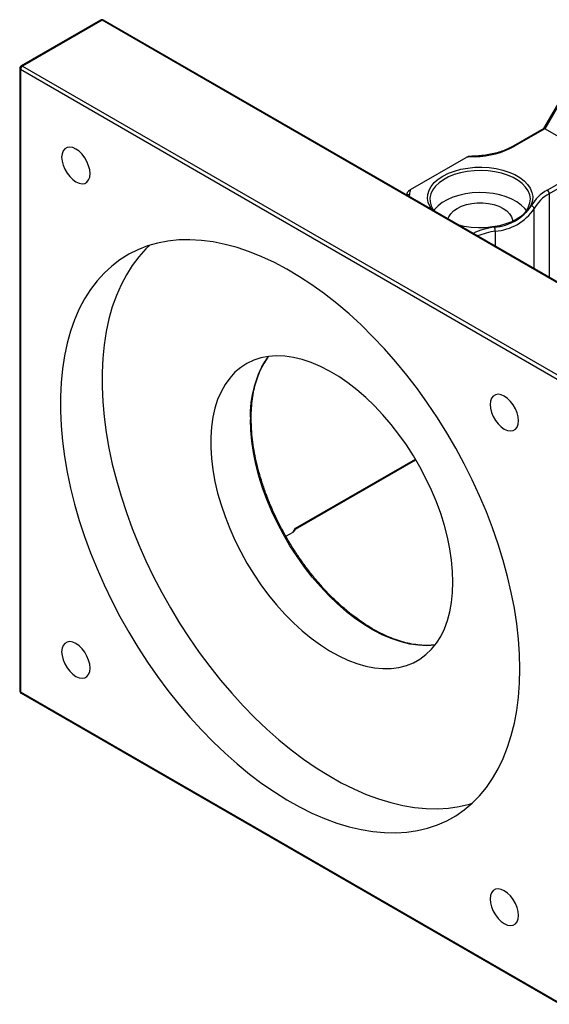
# Model space of a CAD drawing. Header units: millimetres. Extents: x 39 to 284, y 19 to 199.
# Tile 5 of 6: x 193 to 223, y 109 to 165. Entities that reach past the tile are written whole.
import ezdxf

# ---------------------------------------------------------------- set-up
doc = ezdxf.new("R2010")
doc.units = ezdxf.units.MM

msp = doc.modelspace()

# ---------------------------------------------------------------- linework, layer by layer
at = {"color": 7, "linetype": 'Continuous', "lineweight": 25}
for p, q in [((197.974, 164.7169), (193.4957, 162.1316)), ((198.0574, 164.7087), (193.579, 162.1234)), ((228.4629, 147.1559), (198.0574, 164.7087)), ((228.5463, 147.1642), (198.1407, 164.7169)), ((193.4123, 161.9873), (193.4123, 126.876)), ((223.8668, 144.3665), (193.4612, 161.9193)), ((193.4612, 161.9193), (193.4612, 126.808)), ((193.579, 162.1234), (223.9846, 144.5706)), ((224.1241, 160.5986), (222.9686, 158.5973)), ((224.2203, 160.6244), (223.0418, 158.5832)), ((222.9728, 158.5997), (221.2471, 157.6035)), ((223.0418, 158.5832), (221.3305, 157.5952)), ((226.1059, 156.8143), (223.0418, 158.5832)), ((215.4679, 155.1634), (218.5949, 156.9685)), ((223.172, 155.1206), (226.1059, 156.8143)), ((226.2726, 156.6384), (223.2899, 154.9165)), ((208.975, 135.9812), (215.761, 139.8987)), ((208.4305, 135.5872), (208.8334, 135.8198)), ((208.8334, 135.8198), (208.9748, 136.0375)), ((208.9182, 135.8939), (208.9778, 135.9856)), ((193.4612, 126.808), (223.8668, 109.2552)), ((193.4957, 126.7317), (223.9013, 109.1789))]:
    msp.add_line(p, q, dxfattribs=at)
at = {"color": 8, "linetype": 'Continuous', "lineweight": 25}
for p, q in [((215.3985, 154.8693), (215.3808, 154.7644)), ((223.2899, 154.9165), (223.2899, 150.1986)), ((222.4374, 150.6907), (222.4374, 154.0755)), ((220.2436, 152.809), (220.2436, 151.9572)), ((208.9748, 136.0375), (215.736, 139.9407))]:
    msp.add_line(p, q, dxfattribs=at)
at = {"color": 7, "linetype": 'Continuous', "lineweight": 25, "flags": 128}
for points in [[(197.382, 156.0536), (197.3619, 156.2711), (197.3026, 156.5009), (197.2072, 156.7315), (197.0803, 156.9513), (196.9283, 157.1492), (196.7589, 157.3155), (196.5806, 157.4416), (196.4023, 157.5213), (196.2329, 157.5507), (196.081, 157.5282), (195.9541, 157.4549), (195.8586, 157.3345), (195.7993, 157.1731), (195.7792, 156.9788), (195.7993, 156.7613), (195.8586, 156.5315), (195.9541, 156.3009), (196.081, 156.0811), (196.2329, 155.8832), (196.4023, 155.7169), (196.5806, 155.5908), (196.7589, 155.511), (196.9283, 155.4817), (197.0803, 155.5042), (197.2072, 155.5775), (197.3026, 155.6979), (197.3619, 155.8592), (197.382, 156.0536)], [(221.4383, 153.4672), (221.5903, 153.567), (221.817, 153.754), (221.9965, 153.9573), (222.1252, 154.173), (222.2006, 154.397), (222.2213, 154.6249), (222.1869, 154.8522), (222.0979, 155.0746), (221.9563, 155.2876), (221.7646, 155.4872), (221.5268, 155.6695), (221.2472, 155.8308), (220.9316, 155.9681), (220.5858, 156.0788), (220.2168, 156.1606), (219.8316, 156.2119), (219.4379, 156.2318), (219.0431, 156.2198), (218.6551, 156.1763), (218.2813, 156.102), (217.9291, 155.9984), (217.6053, 155.8675), (217.3162, 155.7119), (217.0675, 155.5345), (216.8639, 155.3389), (216.7094, 155.1289), (216.6071, 154.9085), (216.559, 154.682), (216.5659, 154.4538), (216.6277, 154.2284), (216.7433, 154.0102), (216.7708, 153.9704)], [(217.2907, 155.9162), (217.5958, 156.0699), (217.9344, 156.1981), (218.3001, 156.2985), (218.686, 156.3692), (219.085, 156.4089), (219.4897, 156.4169), (219.8925, 156.393), (220.2859, 156.3376), (220.6625, 156.2519), (221.0155, 156.1373), (221.3381, 155.9961), (221.6244, 155.8308), (221.8691, 155.6445), (222.0675, 155.4408), (222.2161, 155.2233), (222.3119, 154.9962), (222.3533, 154.7637), (222.3395, 154.5301), (222.2707, 154.2998), (222.1482, 154.077), (221.9743, 153.8659), (221.7523, 153.6704), (221.4862, 153.4942), (221.181, 153.3406), (220.8424, 153.2124), (220.4767, 153.112), (220.0908, 153.0413), (219.6918, 153.0016), (219.2871, 152.9936), (218.8843, 153.0175), (218.4909, 153.0729), (218.2027, 153.1354)], [(216.669, 154.0208), (216.5607, 154.1872), (216.4649, 154.4143), (216.4235, 154.6468), (216.4373, 154.8804), (216.5061, 155.1107), (216.6286, 155.3335), (216.8025, 155.5446), (217.0246, 155.7401), (217.2907, 155.9162)], [(222.006, 153.9704), (221.9129, 154.0869), (221.7093, 154.2825), (221.4606, 154.4599), (221.1715, 154.6155), (220.8477, 154.7464), (220.4955, 154.85), (220.1217, 154.9243), (219.7337, 154.9678), (219.339, 154.9797), (218.9452, 154.9599), (218.56, 154.9085), (218.191, 154.8267), (217.8453, 154.7161), (217.5296, 154.5788), (217.2501, 154.4174), (217.0122, 154.2352), (216.8205, 154.0356), (216.7708, 153.9704)], [(217.5745, 153.498), (217.6175, 153.6183), (217.7268, 153.7916), (217.8866, 153.9514), (218.092, 154.0927), (218.3369, 154.2113), (218.6136, 154.3035), (218.9139, 154.3666), (219.2286, 154.3987), (219.5482, 154.3987), (219.8629, 154.3666), (220.1632, 154.3035), (220.44, 154.2113), (220.6848, 154.0927), (220.8902, 153.9514), (221.05, 153.7916), (221.1593, 153.6183), (221.2148, 153.4366), (221.2217, 153.3443)], [(221.6276, 128.1035), (221.6082, 128.9322), (221.5503, 129.7807), (221.4538, 130.6465), (221.3192, 131.5271), (221.1469, 132.4199), (220.9372, 133.322), (220.691, 134.231), (220.4088, 135.1439), (220.0916, 136.0582), (219.7403, 136.9711), (219.356, 137.8799), (218.9397, 138.7818), (218.4928, 139.6742), (218.0165, 140.5544), (217.5123, 141.4197), (216.9817, 142.2677), (216.4263, 143.0957), (215.8477, 143.9013), (215.2477, 144.6821), (214.6281, 145.4358), (213.9906, 146.1601), (213.3372, 146.8528), (212.6699, 147.5119), (211.9907, 148.1354), (211.3015, 148.7214), (210.6044, 149.2683), (209.9016, 149.7743), (209.195, 150.238), (208.4869, 150.658), (207.7793, 151.033), (207.0743, 151.3619), (206.3741, 151.6437), (205.6807, 151.8776), (204.9962, 152.0629), (204.3227, 152.199), (203.6621, 152.2855), (203.0165, 152.3222), (202.3877, 152.309), (201.7776, 152.2458), (201.1881, 152.1329), (200.6209, 151.9707), (200.0777, 151.7596), (199.5601, 151.5002), (199.0697, 151.1933), (198.6079, 150.8398), (198.1762, 150.4408), (197.7757, 149.9975), (197.4077, 149.5112), (197.0734, 148.9833), (196.7736, 148.4154), (196.5093, 147.8093), (196.2813, 147.1667), (196.0902, 146.4895), (195.9366, 145.7798), (195.8211, 145.0397), (195.7438, 144.2713), (195.7052, 143.4771), (195.7052, 142.6593), (195.7438, 141.8204), (195.8211, 140.9629), (195.9366, 140.0893), (196.0902, 139.2023), (196.2813, 138.3046), (196.5093, 137.3987), (196.7736, 136.4874), (197.0734, 135.5734), (197.4077, 134.6595), (197.7757, 133.7483), (198.1762, 132.8426), (198.6079, 131.9451), (199.0697, 131.0585), (199.5601, 130.1854), (200.0777, 129.3284), (200.6209, 128.4901), (201.1881, 127.673), (201.7776, 126.8795), (202.3877, 126.112), (203.0165, 125.3727), (203.6621, 124.664), (204.3227, 123.9878), (204.9962, 123.3463), (205.6807, 122.7413), (206.3741, 122.1746), (207.0743, 121.648), (207.7793, 121.1629), (208.4869, 120.7209), (209.195, 120.3233), (209.9016, 119.9712), (210.6044, 119.6658), (211.3015, 119.4078), (211.9907, 119.1982), (212.6699, 119.0374), (213.3372, 118.926), (213.9906, 118.8644), (214.6281, 118.8527), (215.2477, 118.8909), (215.8477, 118.9789), (216.4263, 119.1165), (216.9817, 119.3033), (217.5123, 119.5386), (218.0165, 119.8219), (218.4928, 120.1522), (218.9397, 120.5286), (219.356, 120.9499), (219.7403, 121.4149), (220.0916, 121.9222), (220.4088, 122.4702), (220.691, 123.0574), (220.9372, 123.682), (221.1469, 124.3422), (221.3192, 125.0359), (221.4538, 125.7611), (221.5503, 126.5156), (221.6082, 127.2972), (221.6276, 128.1035)], [(200.7526, 152.0134), (200.5332, 151.8015), (200.1327, 151.3582), (199.7648, 150.8719), (199.4304, 150.344), (199.1306, 149.7761), (198.8663, 149.17), (198.6383, 148.5274), (198.4472, 147.8502), (198.2937, 147.1405), (198.1781, 146.4004), (198.1009, 145.632), (198.0622, 144.8378), (198.0622, 144.02), (198.1009, 143.1811), (198.1781, 142.3236), (198.2937, 141.45), (198.4472, 140.563), (198.6383, 139.6652), (198.8663, 138.7594), (199.1306, 137.8481), (199.4304, 136.9341), (199.7648, 136.0202), (200.1327, 135.109), (200.5332, 134.2033), (200.9649, 133.3058), (201.4267, 132.4192), (201.9171, 131.5461), (202.4347, 130.6891), (202.9779, 129.8508), (203.5451, 129.0337), (204.1346, 128.2402), (204.7447, 127.4727), (205.3735, 126.7334), (206.0191, 126.0247), (206.6797, 125.3485), (207.3533, 124.707), (208.0377, 124.102), (208.7311, 123.5353), (209.4313, 123.0087), (210.1363, 122.5236), (210.8439, 122.0816), (211.552, 121.684), (212.2586, 121.3319), (212.9614, 121.0265), (213.6585, 120.7685), (214.3477, 120.5588), (215.027, 120.3981), (215.6943, 120.2867), (216.3476, 120.2251), (216.9851, 120.2134), (217.6048, 120.2516), (218.2048, 120.3396), (218.7833, 120.4772), (218.9323, 120.5218)], [(217.8563, 133.002), (217.8368, 133.6102), (217.7781, 134.2376), (217.6808, 134.8805), (217.5454, 135.5352), (217.3725, 136.1981), (217.1633, 136.8652), (216.9189, 137.5328), (216.6407, 138.197), (216.3303, 138.8541), (215.9896, 139.5003), (215.6203, 140.1319), (215.2247, 140.7452), (214.805, 141.3368), (214.3637, 141.9032), (213.9032, 142.4412), (213.4262, 142.9478), (212.9354, 143.42), (212.4337, 143.8552), (211.9239, 144.2508), (211.4089, 144.6045), (210.8916, 144.9144), (210.3751, 145.1787), (209.8623, 145.3958), (209.3562, 145.5645), (208.8596, 145.6839), (208.3753, 145.7532), (207.9063, 145.7721), (207.455, 145.7405), (207.0242, 145.6585), (206.6163, 145.5266), (206.2336, 145.3455), (205.8783, 145.1164), (205.5525, 144.8405), (205.258, 144.5193), (204.9965, 144.1548), (204.7696, 143.749), (204.5784, 143.3043), (204.4241, 142.8232), (204.3077, 142.3084), (204.2296, 141.7628), (204.1905, 141.1898), (204.1905, 140.5924), (204.2296, 139.9741), (204.3077, 139.3385), (204.4241, 138.6892), (204.5784, 138.03), (204.7696, 137.3645), (204.9965, 136.6967), (205.258, 136.0303), (205.5525, 135.3691), (205.8783, 134.717), (206.2336, 134.0777), (206.6163, 133.4548), (207.0242, 132.8519), (207.455, 132.2725), (207.9063, 131.7199), (208.3753, 131.1972), (208.8596, 130.7074), (209.3562, 130.2534), (209.8623, 129.8378), (210.3751, 129.4628), (210.8916, 129.1308), (211.4089, 128.8435), (211.9239, 128.6026), (212.4337, 128.4096), (212.9354, 128.2654), (213.4262, 128.171), (213.9032, 128.1268), (214.3637, 128.1332), (214.805, 128.1901), (215.2247, 128.2971), (215.6203, 128.4537), (215.9896, 128.6589), (216.3303, 128.9117), (216.6407, 129.2104), (216.9189, 129.5535), (217.1633, 129.9389), (217.3725, 130.3645), (217.5454, 130.8277), (217.6808, 131.3261), (217.7781, 131.8566), (217.8368, 132.4163), (217.8563, 133.002)], [(221.5487, 142.1024), (221.5286, 142.32), (221.4693, 142.5498), (221.3738, 142.7804), (221.2469, 143.0001), (221.095, 143.1981), (220.9256, 143.3643), (220.7473, 143.4905), (220.569, 143.5702), (220.3996, 143.5996), (220.2476, 143.577), (220.1207, 143.5038), (220.0253, 143.3834), (219.966, 143.222), (219.9459, 143.0277), (219.966, 142.8102), (220.0253, 142.5804), (220.1207, 142.3498), (220.2476, 142.13), (220.3996, 141.932), (220.569, 141.7658), (220.7473, 141.6397), (220.9256, 141.5599), (221.095, 141.5306), (221.2469, 141.5531), (221.3738, 141.6264), (221.4693, 141.7467), (221.5286, 141.9081), (221.5487, 142.1024)], [(197.382, 128.1468), (197.3619, 128.3643), (197.3026, 128.5941), (197.2072, 128.8247), (197.0803, 129.0445), (196.9283, 129.2425), (196.7589, 129.4087), (196.5806, 129.5348), (196.4023, 129.6146), (196.2329, 129.6439), (196.081, 129.6214), (195.9541, 129.5481), (195.8586, 129.4278), (195.7993, 129.2664), (195.7792, 129.072), (195.7993, 128.8545), (195.8586, 128.6247), (195.9541, 128.3941), (196.081, 128.1743), (196.2329, 127.9764), (196.4023, 127.8102), (196.5806, 127.684), (196.7589, 127.6043), (196.9283, 127.5749), (197.0803, 127.5975), (197.2072, 127.6707), (197.3026, 127.7911), (197.3619, 127.9525), (197.382, 128.1468)], [(221.5487, 114.1957), (221.5286, 114.4132), (221.4693, 114.643), (221.3738, 114.8736), (221.2469, 115.0934), (221.095, 115.2913), (220.9256, 115.4576), (220.7473, 115.5837), (220.569, 115.6635), (220.3996, 115.6928), (220.2476, 115.6703), (220.1207, 115.597), (220.0253, 115.4766), (219.966, 115.3153), (219.9459, 115.1209), (219.966, 114.9034), (220.0253, 114.6736), (220.1207, 114.443), (220.2476, 114.2232), (220.3996, 114.0253), (220.569, 113.859), (220.7473, 113.7329), (220.9256, 113.6531), (221.095, 113.6238), (221.2469, 113.6463), (221.3738, 113.7196), (221.4693, 113.84), (221.5286, 114.0013), (221.5487, 114.1957)]]:
    msp.add_lwpolyline(points, dxfattribs=at)
at = {"color": 8, "linetype": 'Continuous', "lineweight": 25, "flags": 128}
for points in [[(216.8421, 129.4501), (216.8261, 129.448), (216.3749, 129.4164), (215.9058, 129.4353), (215.4215, 129.5046), (214.9249, 129.624), (214.4188, 129.7927), (213.906, 130.0098), (213.3895, 130.2741), (212.8723, 130.584), (212.3573, 130.9377), (211.8474, 131.3333), (211.3457, 131.7685), (210.8549, 132.2407), (210.3779, 132.7473), (209.9174, 133.2853), (209.4761, 133.8517), (209.0564, 134.4433), (208.6608, 135.0566), (208.2916, 135.6882), (207.9508, 136.3344), (207.6404, 136.9915), (207.3622, 137.6557), (207.1178, 138.3233), (206.9086, 138.9904), (206.7358, 139.6533), (206.6003, 140.308), (206.503, 140.9509), (206.4444, 141.5783), (206.4248, 142.1865)], [(193.4612, 126.808), (193.4634, 126.7828), (193.4701, 126.7611), (193.481, 126.7439), (193.4957, 126.7317), (193.4957, 126.7317)]]:
    msp.add_lwpolyline(points, dxfattribs=at)
at = {"color": 7, "linetype": 'Continuous', "lineweight": 25}
for centre, radius, start, end in [((198.0574, 164.5726), 0.1667, 60.00269, 119.99731), ((193.579, 161.9873), 0.1667, 119.99731, 180), ((193.717, 161.9076), 0.2561, 122.6043, 177.39619), ((218.9955, 161.9383), 4.9309, 271.26364, 298.26393), ((219.3821, 150.2168), 6.7974, 92.34313, 96.65096), ((216.7971, 154.6944), 1.4095, 160.56813, 172.87386), ((224.182, 153.2017), 2.1685, 117.75954, 151.46564), ((223.034, 154.9048), 0.2561, 2.60539, 57.39455), ((224.2518, 153.0889), 2.0652, 117.75959, 151.4656), ((220.0049, 155.7732), 2.7423, 274.04965, 325.94498), ((220.0392, 155.6964), 2.8947, 274.04965, 325.94498), ((222.2562, 154.0565), 0.1822, 5.97652, 83.45528), ((219.6332, 152.8077), 0.6104, 0.12351, 22.14127), ((193.579, 126.876), 0.1667, 180, 240.00269)]:
    msp.add_arc(centre, radius, start, end, dxfattribs=at)
at = {"color": 8, "linetype": 'Continuous', "lineweight": 25}
for centre, radius, start, end in [((198.0085, 164.6405), 0.0838, 54.38064, 114.30842), ((198.1062, 164.6405), 0.0838, 65.69002, 125.61978), ((193.4958, 161.9956), 0.0838, 185.70023, 245.62568), ((193.5302, 162.0552), 0.0838, 54.38064, 114.30842), ((221.282, 157.5309), 0.0806, 53.03625, 115.6878), ((219.0547, 157.0134), 0.0498, 354.47074, 30.98222), ((215.3871, 154.6939), 0.1757, 86.2795, 130.77105), ((220.9383, 148.2578), 4.8369, 98.79635, 113.80412), ((220.9673, 148.1711), 4.694, 98.86855, 111.58007), ((212.1333, 142.4772), 5.716, 145.21135, 182.91428), ((193.4958, 126.8844), 0.0838, 185.70023, 245.62568)]:
    msp.add_arc(centre, radius, start, end, dxfattribs=at)
at = {"color": 7, "linetype": 'Continuous', "lineweight": 25}
for centre, major_axis, ratio, start_param, end_param in [((223.0906, 158.4753), (-0.1216, 0.1216), 0.3178882, 5.4128877, 6.1982046), ((208.7156, 135.8878), (0.2159, 0.07), 0.4861715, 5.1254451, 5.742908), ((208.857, 136.1056), (-0.1176, 0.1239), 0.350772, 3.225601, 3.8430638)]:
    msp.add_ellipse(centre, major_axis=major_axis, ratio=ratio, start_param=start_param, end_param=end_param, dxfattribs=at)
for points, knots in [([(221.2471, 157.6035), (221.1974, 157.5758), (221.0526, 157.4953), (220.7868, 157.3764), (220.444, 157.2562), (220.0767, 157.1599), (219.6912, 157.0896), (219.3617, 157.0525), (219.1624, 157.0423), (219.0974, 157.039)], [0, 0, 0, 0, 0.0868458, 0.2528817, 0.4191731, 0.5856813, 0.7523968, 0.9192759, 1, 1, 1, 1]), ([(218.5949, 156.9685), (218.6144, 156.9791), (218.6549, 157.0011), (218.6931, 157.0077), (218.7128, 157.0111)], [0, 0, 0, 0, 0.4839213, 1, 1, 1, 1]), ([(219.0974, 157.039), (219.0181, 157.0353), (218.8891, 157.0293), (218.7618, 157.0161), (218.7128, 157.0111)], [0, 0, 0, 0, 0.6150575, 1, 1, 1, 1]), ([(215.2636, 154.9093), (215.2636, 154.9217), (215.2662, 154.9357), (215.2752, 154.9634), (215.2816, 154.9775), (215.304, 155.0176), (215.3226, 155.0416), (215.382, 155.1062), (215.4253, 155.1387), (215.4679, 155.1634)], [0, 0, 0, 0, 0.125, 0.125, 0.25, 0.25, 0.5, 0.5, 1, 1, 1, 1]), ([(215.2679, 154.9395), (215.2676, 154.9386), (215.2578, 154.906), (215.2534, 154.8727), (215.2492, 154.8404)], [0, 0, 0, 0, 0.0289301, 1, 1, 1, 1]), ([(216.8286, 129.4576), (216.6931, 129.4456), (216.4197, 129.4214), (215.9865, 129.441), (215.5378, 129.5016), (215.0772, 129.6071), (214.6074, 129.7558), (214.1306, 129.9472), (213.6491, 130.1805), (213.1654, 130.4545), (212.6819, 130.768), (212.2011, 131.1194), (211.7254, 131.507), (211.2574, 131.929), (210.7994, 132.3831), (210.3539, 132.8671), (209.9232, 133.3786), (209.5094, 133.915), (209.1147, 134.4735), (208.7412, 135.0513), (208.3908, 135.6453), (208.0653, 136.2527), (207.7663, 136.8702), (207.4954, 137.4947), (207.2539, 138.123), (207.0431, 138.7518), (206.864, 139.3778), (206.7175, 139.998), (206.6043, 140.609), (206.5248, 141.2077), (206.4822, 141.7568), (206.4711, 142.2005), (206.4782, 142.6331), (206.5076, 143.084), (206.5764, 143.5946), (206.6785, 144.0779), (206.8135, 144.531), (206.9796, 144.9531), (207.1795, 145.3375), (207.3355, 145.5952), (207.4326, 145.7127), (207.444, 145.7264)], [0, 0, 0, 0, 0.0263913, 0.0532838, 0.0800915, 0.1068341, 0.1335321, 0.1602028, 0.1868595, 0.2135115, 0.2401637, 0.2668199, 0.2934827, 0.320153, 0.3468311, 0.3735164, 0.4002081, 0.4269051, 0.4536064, 0.4803105, 0.5070163, 0.5337224, 0.5604271, 0.5871291, 0.6138269, 0.6405193, 0.667205, 0.6938827, 0.7205515, 0.7472106, 0.7738598, 0.7958073, 0.8097978, 0.8364257, 0.8630531, 0.8896822, 0.9163224, 0.9429869, 0.9696934, 0.9964629, 1, 1, 1, 1])]:
    msp.add_open_spline(points, degree=3, knots=knots, dxfattribs=at)

doc.saveas('drawing.dxf')
